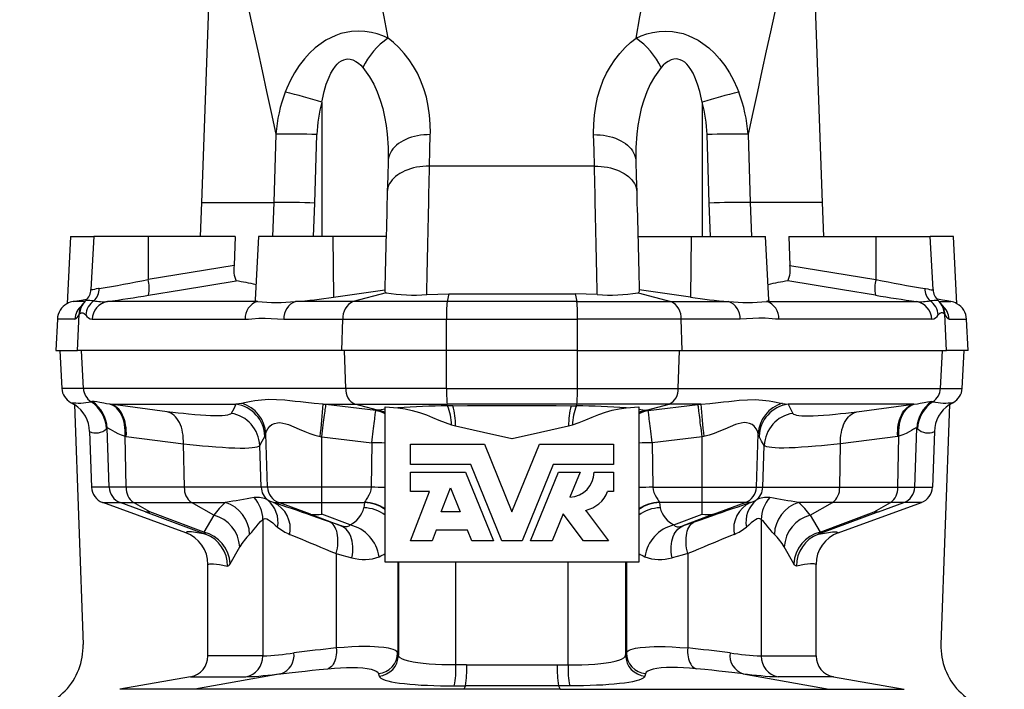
# Model space of a CAD drawing. Extents: x 3 to 1249, y -95 to 1639.
# Tile 3 of 7: x 92 to 325, y 979 to 1138. Entities that reach past the tile are written whole.
import ezdxf

# ---------------------------------------------------------------- set-up
doc = ezdxf.new("R2010")
doc.units = 0
doc.layers.get('0').update_dxf_attribs({"linetype": 'CONTINUOUS'})

msp = doc.modelspace()

# ---------------------------------------------------------------- linework, layer by layer
at = {"color": 7, "linetype": 'CONTINUOUS'}
for p, q in [((138.21, 1187.54), (134.95, 1094.26)), ((281.89, 1094.26), (278.64, 1187.54)), ((163.42, 1118.02), (163.42, 1086.26)), ((253.42, 1118.02), (253.42, 1086.26)), ((152.53, 1110.46), (152.05, 1094.26)), ((161.77, 1094.13), (162.26, 1110.37)), ((255.07, 1094.13), (254.59, 1110.37)), ((264.32, 1110.46), (264.8, 1094.26)), ((227.94, 1102.88), (188.9, 1102.88)), ((134.95, 1094.26), (134.6, 1086.26)), ((134.95, 1094.26), (152.05, 1094.26)), ((152.05, 1094.26), (152.05, 1094.26)), ((161.47, 1086.26), (161.77, 1094.13)), ((255.37, 1086.26), (255.07, 1094.13)), ((264.8, 1094.26), (264.8, 1094.26)), ((281.89, 1094.26), (264.8, 1094.26)), ((282.24, 1086.26), (281.89, 1094.26)), ((103.92, 1086.26), (103.09, 1070.36)), ((103.92, 1086.26), (109.42, 1086.26)), ((109.42, 1086.26), (108.76, 1073.72)), ((122.33, 1086.26), (109.42, 1086.26)), ((122.33, 1086.26), (122.26, 1076.1)), ((142.9, 1086.26), (122.33, 1086.26)), ((142.9, 1086.26), (142.66, 1079.43)), ((148.42, 1086.26), (147.64, 1071.25)), ((166.03, 1086.26), (148.42, 1086.26)), ((178.63, 1086.26), (166.03, 1086.26)), ((166.03, 1086.26), (166.16, 1071.9)), ((238.21, 1086.26), (250.82, 1086.26)), ((250.82, 1086.26), (250.69, 1071.9)), ((250.82, 1086.26), (268.42, 1086.26)), ((269.21, 1071.25), (268.42, 1086.26)), ((273.94, 1086.26), (274.19, 1079.43)), ((273.94, 1086.26), (294.51, 1086.26)), ((294.51, 1086.26), (307.42, 1086.26)), ((294.51, 1086.26), (294.58, 1076.1)), ((308.08, 1073.72), (307.42, 1086.26)), ((312.92, 1086.26), (307.42, 1086.26)), ((313.75, 1070.36), (312.92, 1086.26)), ((142.66, 1079.43), (122.26, 1076.1)), ((274.19, 1079.43), (294.58, 1076.1)), ((166.16, 1071.9), (178.3, 1073.66)), ((178.6, 1072.96), (170.83, 1070.88)), ((188.25, 1072.54), (193.45, 1072.67)), ((193.45, 1072.67), (193.05, 1070.88)), ((228.6, 1072.54), (223.4, 1072.67)), ((223.4, 1072.67), (223.79, 1070.88)), ((238.25, 1072.96), (246.01, 1070.88)), ((250.69, 1071.9), (238.54, 1073.66)), ((107.31, 1070.88), (104.56, 1070.88)), ((107.56, 1071.09), (107.31, 1070.85)), ((107.31, 1070.85), (107.34, 1070.89)), ((148.15, 1070.88), (112.65, 1070.88)), ((170.83, 1070.88), (157.15, 1070.88)), ((193.05, 1070.88), (170.83, 1070.88)), ((223.79, 1070.88), (193.05, 1070.88)), ((223.79, 1070.88), (246.01, 1070.88)), ((246.01, 1070.88), (259.7, 1070.88)), ((268.7, 1070.88), (304.19, 1070.88)), ((309.53, 1070.85), (309.5, 1070.89)), ((309.53, 1070.88), (312.29, 1070.88)), ((105.54, 1059.26), (105.99, 1067.85)), ((105.9, 1067.73), (105.99, 1067.85)), ((105.99, 1067.85), (106.1, 1067.97)), ((310.85, 1067.85), (310.74, 1067.97)), ((311.3, 1059.26), (310.85, 1067.85)), ((310.94, 1067.73), (310.85, 1067.85)), ((100.81, 1066.68), (100.42, 1059.26)), ((104.96, 1066.68), (100.81, 1066.68)), ((109.03, 1066.68), (145.24, 1066.68)), ((154.43, 1066.68), (168.39, 1066.68)), ((168.13, 1059.26), (168.39, 1066.68)), ((168.39, 1066.68), (192.91, 1066.68)), ((192.89, 1059.26), (192.91, 1066.68)), ((192.91, 1066.68), (223.93, 1066.68)), ((223.95, 1059.26), (223.93, 1066.68)), ((248.46, 1066.68), (223.93, 1066.68)), ((248.71, 1059.26), (248.46, 1066.68)), ((262.42, 1066.68), (248.46, 1066.68)), ((307.81, 1066.68), (271.6, 1066.68)), ((311.89, 1066.68), (316.03, 1066.68)), ((316.42, 1059.26), (316.03, 1066.68)), ((100.42, 1059.26), (105.54, 1059.26)), ((101.4, 1059.26), (101.87, 1050.32)), ((168.13, 1059.26), (105.54, 1059.26)), ((106.98, 1050.32), (106.52, 1059.26)), ((192.89, 1059.26), (168.13, 1059.26)), ((169.08, 1050.32), (168.77, 1059.26)), ((223.95, 1059.26), (192.89, 1059.26)), ((192.93, 1050.32), (192.91, 1059.26)), ((223.91, 1050.32), (223.93, 1059.26)), ((223.95, 1059.26), (248.71, 1059.26)), ((247.77, 1050.32), (248.07, 1059.26)), ((248.71, 1059.26), (311.3, 1059.26)), ((309.86, 1050.32), (310.33, 1059.26)), ((316.42, 1059.26), (311.3, 1059.26)), ((314.97, 1050.32), (315.44, 1059.26)), ((106.98, 1050.32), (101.87, 1050.32)), ((169.08, 1050.32), (106.98, 1050.32)), ((192.93, 1050.32), (169.08, 1050.32)), ((192.93, 1050.32), (223.91, 1050.32)), ((223.91, 1050.32), (247.77, 1050.32)), ((247.77, 1050.32), (309.86, 1050.32)), ((309.86, 1050.32), (314.97, 1050.32)), ((103.95, 1047.02), (104.9, 1046.41)), ((104.89, 1046.49), (106.88, 989.78)), ((113.34, 1046.59), (113.2, 1046.61)), ((113.34, 1046.59), (143.08, 1046.59)), ((144.44, 1046.8), (143.08, 1046.59)), ((163.69, 1046.59), (171.25, 1046.59)), ((164.39, 1046.51), (163.69, 1046.59)), ((176.18, 1045.08), (164.39, 1046.51)), ((171.25, 1046.59), (193.06, 1046.59)), ((176.59, 1045.16), (171.25, 1046.59)), ((223.79, 1046.59), (193.06, 1046.59)), ((193.14, 1046.22), (193.06, 1046.59)), ((223.7, 1046.22), (223.79, 1046.59)), ((245.6, 1046.59), (223.79, 1046.59)), ((240.25, 1045.16), (245.6, 1046.59)), ((240.67, 1045.08), (252.45, 1046.51)), ((253.15, 1046.59), (245.6, 1046.59)), ((252.45, 1046.51), (253.15, 1046.59)), ((272.4, 1046.8), (273.76, 1046.59)), ((303.51, 1046.59), (273.76, 1046.59)), ((303.51, 1046.59), (303.64, 1046.61)), ((311.95, 1046.49), (309.97, 989.78)), ((312.9, 1047.02), (311.95, 1046.41)), ((176.59, 1045.16), (176.18, 1045.08)), ((178.42, 1045.95), (181.41, 1045.71)), ((178.42, 1009.26), (178.42, 1045.95)), ((194.44, 1046.24), (193.14, 1046.22)), ((222.4, 1046.24), (223.7, 1046.22)), ((235.44, 1045.71), (238.42, 1045.95)), ((238.42, 1045.95), (238.42, 1009.26)), ((240.25, 1045.16), (240.67, 1045.08)), ((108.43, 1040.12), (108.89, 1026.95)), ((113.07, 1026.95), (112.58, 1040.91)), ((150.57, 1026.95), (150.13, 1039.61)), ((194.1, 1041.69), (195.04, 1041.45)), ((221.8, 1041.45), (222.74, 1041.69)), ((266.28, 1026.95), (266.72, 1039.61)), ((303.78, 1026.95), (304.27, 1040.91)), ((308.41, 1040.12), (307.95, 1026.95)), ((116.84, 1039.03), (117.12, 1038.99)), ((117.11, 1026.95), (116.84, 1039.03)), ((117.12, 1038.99), (130.63, 1037.21)), ((130.86, 1026.95), (130.63, 1037.21)), ((162.98, 1038.99), (163.42, 1038.91)), ((163.42, 1038.91), (175.26, 1037.48)), ((163.42, 1026.95), (163.42, 1038.91)), ((175.26, 1037.48), (175.11, 1026.95)), ((253.42, 1038.91), (241.59, 1037.48)), ((241.59, 1037.48), (241.73, 1026.95)), ((253.86, 1038.99), (253.42, 1038.91)), ((253.42, 1026.95), (253.42, 1038.91)), ((285.99, 1026.95), (286.22, 1037.21)), ((299.72, 1038.99), (286.22, 1037.21)), ((300, 1039.03), (299.72, 1038.99)), ((299.73, 1026.95), (300, 1039.03)), ((149.05, 1026.95), (148.71, 1036.83)), ((184.42, 1037.11), (201.91, 1037.11)), ((184.42, 1032.37), (184.42, 1037.11)), ((201.91, 1037.11), (208.42, 1021.11)), ((208.42, 1021.11), (214.94, 1037.11)), ((214.94, 1037.11), (232.42, 1037.11)), ((232.42, 1037.11), (232.42, 1032.37)), ((267.79, 1026.95), (268.14, 1036.83)), ((198.66, 1032.37), (184.42, 1032.37)), ((184.42, 1025.97), (184.42, 1030.54)), ((184.42, 1030.54), (197.43, 1030.54)), ((197.43, 1030.54), (204.06, 1014.26)), ((206.03, 1014.26), (198.66, 1032.37)), ((218.19, 1032.37), (210.81, 1014.26)), ((212.79, 1014.26), (219.42, 1030.54)), ((232.42, 1032.37), (218.19, 1032.37)), ((219.42, 1030.54), (224.54, 1030.54)), ((224.54, 1030.54), (222.12, 1024.6)), ((227.85, 1030.54), (232.42, 1030.54)), ((232.42, 1030.54), (232.42, 1025.97)), ((113.07, 1026.95), (108.89, 1026.95)), ((117.11, 1026.95), (113.07, 1026.95)), ((130.86, 1026.95), (117.11, 1026.95)), ((149.05, 1026.95), (130.86, 1026.95)), ((150.57, 1026.95), (149.05, 1026.95)), ((163.42, 1026.95), (150.57, 1026.95)), ((175.11, 1026.95), (163.42, 1026.95)), ((163.42, 1023.33), (163.42, 1026.95)), ((184.42, 1014.26), (188.92, 1025.97)), ((188.92, 1025.97), (184.42, 1025.97)), ((191.64, 1021.11), (193.83, 1026.8)), ((193.83, 1026.8), (196.14, 1021.11)), ((232.42, 1025.97), (231.05, 1025.97)), ((241.73, 1026.95), (253.42, 1026.95)), ((253.42, 1026.95), (266.28, 1026.95)), ((253.42, 1023.33), (253.42, 1026.95)), ((266.28, 1026.95), (267.79, 1026.95)), ((267.79, 1026.95), (285.99, 1026.95)), ((285.99, 1026.95), (299.73, 1026.95)), ((299.73, 1026.95), (303.78, 1026.95)), ((303.78, 1026.95), (307.95, 1026.95)), ((131.18, 1016.19), (111.53, 1023.33)), ((111.53, 1023.33), (115.69, 1023.33)), ((115.69, 1023.33), (118.8, 1023.33)), ((121.69, 1021.15), (115.69, 1023.33)), ((118.8, 1023.33), (132.55, 1023.33)), ((122.66, 1021.15), (118.8, 1023.33)), ((132.55, 1023.33), (140.61, 1023.33)), ((137.82, 1020.35), (132.55, 1023.33)), ((151.99, 1023.33), (153.19, 1023.33)), ((153.19, 1023.33), (163.42, 1023.33)), ((160.69, 1020.6), (153.19, 1023.33)), ((163.42, 1023.33), (173.51, 1023.33)), ((163.42, 1020.6), (163.42, 1023.33)), ((173.51, 1023.33), (173.37, 1022.09)), ((253.42, 1023.33), (243.33, 1023.33)), ((243.33, 1023.33), (243.48, 1022.09)), ((263.65, 1023.33), (253.42, 1023.33)), ((253.42, 1020.6), (253.42, 1023.33)), ((256.15, 1020.6), (263.65, 1023.33)), ((264.85, 1023.33), (263.65, 1023.33)), ((284.3, 1023.33), (276.24, 1023.33)), ((279.03, 1020.35), (284.3, 1023.33)), ((298.04, 1023.33), (284.3, 1023.33)), ((285.66, 1016.19), (305.32, 1023.33)), ((294.18, 1021.15), (298.04, 1023.33)), ((295.15, 1021.15), (301.15, 1023.33)), ((301.15, 1023.33), (298.04, 1023.33)), ((305.32, 1023.33), (301.15, 1023.33)), ((121.69, 1021.15), (135.9, 1015.85)), ((135.51, 1016.36), (122.66, 1021.15)), ((196.14, 1021.11), (191.64, 1021.11)), ((225.82, 1021.5), (231.28, 1014.26)), ((295.15, 1021.15), (280.94, 1015.85)), ((281.34, 1016.36), (294.18, 1021.15)), ((137.82, 1020.35), (135.51, 1016.36)), ((149.45, 1019.33), (149.45, 987.06)), ((160.69, 1020.6), (167.98, 1017.8)), ((170.08, 1018.05), (163.42, 1020.6)), ((220.51, 1020.66), (217.91, 1014.26)), ((225.34, 1014.26), (220.51, 1020.66)), ((246.76, 1018.05), (253.42, 1020.6)), ((256.15, 1020.6), (248.86, 1017.8)), ((267.39, 1019.33), (267.39, 987.06)), ((279.03, 1020.35), (281.34, 1016.36)), ((190.47, 1016.77), (189.5, 1014.26)), ((197.91, 1016.77), (190.47, 1016.77)), ((198.94, 1014.26), (197.91, 1016.77)), ((189.5, 1014.26), (184.42, 1014.26)), ((204.06, 1014.26), (198.94, 1014.26)), ((210.81, 1014.26), (206.03, 1014.26)), ((217.91, 1014.26), (212.79, 1014.26)), ((231.28, 1014.26), (225.34, 1014.26)), ((141.68, 1008.84), (143.97, 1012.83)), ((275.16, 1008.84), (272.88, 1012.83)), ((166.83, 1011.26), (166.83, 988.96)), ((208.42, 1009.26), (178.42, 1009.26)), ((181.36, 1009.26), (181.36, 987.8)), ((181.53, 1009.26), (181.53, 987.22)), ((195.13, 984.93), (195.13, 1009.26)), ((238.42, 1009.26), (208.42, 1009.26)), ((221.72, 984.93), (221.72, 1009.26)), ((235.32, 1009.26), (235.32, 987.22)), ((235.49, 1009.26), (235.49, 987.8)), ((250.01, 1011.26), (250.01, 988.96)), ((136.45, 987.06), (136.45, 1008.67)), ((280.39, 987.06), (280.39, 1008.67)), ((149.45, 987.06), (136.45, 987.06)), ((181.53, 987.22), (181.36, 987.8)), ((235.32, 987.22), (235.49, 987.8)), ((267.39, 987.06), (280.39, 987.06)), ((197.69, 984.94), (195.13, 984.93)), ((197.69, 984.94), (219.15, 984.94)), ((219.15, 984.94), (221.72, 984.93)), ((132.32, 982.13), (115.58, 979.18)), ((132.32, 982.13), (145.41, 982.13)), ((153.68, 982.86), (133.36, 979.18)), ((176.81, 982.87), (176.95, 982.29)), ((240.04, 982.87), (239.9, 982.29)), ((263.16, 982.86), (283.49, 979.18)), ((284.53, 982.13), (271.44, 982.13)), ((284.53, 982.13), (301.26, 979.18)), ((133.36, 979.18), (115.58, 979.18)), ((197.03, 979.18), (133.36, 979.18)), ((194.77, 980.01), (197.38, 980.02)), ((197.38, 980.02), (197.03, 979.18)), ((219.81, 979.18), (197.03, 979.18)), ((219.46, 980.02), (197.38, 980.02)), ((219.46, 980.02), (219.81, 979.18)), ((222.08, 980.01), (219.46, 980.02)), ((219.81, 979.18), (283.49, 979.18)), ((283.49, 979.18), (301.26, 979.18))]:
    msp.add_line(p, q, dxfattribs=at)
for points in [[(179.07, 1133.18), (178.13, 1138.18), (177.2, 1143.06), (176.3, 1147.82), (175.41, 1152.45), (174.54, 1156.98), (173.7, 1161.39), (172.89, 1165.65), (172.12, 1169.78), (171.3, 1174.2), (170.53, 1178.44), (169.81, 1182.5), (169.15, 1186.38), (168.54, 1190.11), (167.99, 1193.65), (167.51, 1197), (167.09, 1200.14)], [(237.78, 1133.18), (238.72, 1138.18), (239.64, 1143.06), (240.55, 1147.82), (241.43, 1152.45), (242.3, 1156.98), (243.14, 1161.39), (243.95, 1165.65), (244.73, 1169.78), (245.54, 1174.2), (246.32, 1178.44), (247.03, 1182.5), (247.7, 1186.38), (248.31, 1190.11), (248.86, 1193.65), (249.34, 1197), (249.75, 1200.14)], [(138.21, 1187.54), (138.19, 1186.55), (138.19, 1185.49), (138.28, 1183.42), (138.44, 1181.16), (138.7, 1178.7), (139.03, 1176.05), (139.44, 1173.21), (139.93, 1170.18), (140.5, 1166.96), (141.13, 1163.55), (141.71, 1160.56), (142.34, 1157.43), (143.01, 1154.18), (143.72, 1150.81), (144.47, 1147.31), (145.35, 1143.24), (146.28, 1139.02), (147.24, 1134.65), (148.24, 1130.14), (149.27, 1125.43), (150.34, 1120.58), (151.42, 1115.59), (152.53, 1110.46)], [(278.64, 1187.54), (278.66, 1186.55), (278.65, 1185.49), (278.57, 1183.42), (278.4, 1181.16), (278.15, 1178.7), (277.81, 1176.05), (277.4, 1173.21), (276.91, 1170.18), (276.35, 1166.96), (275.71, 1163.55), (275.13, 1160.56), (274.5, 1157.43), (273.83, 1154.18), (273.12, 1150.81), (272.37, 1147.31), (271.49, 1143.24), (270.57, 1139.02), (269.6, 1134.65), (268.61, 1130.14), (267.57, 1125.43), (266.51, 1120.58), (265.42, 1115.59), (264.32, 1110.46)], [(179.07, 1133.18), (177.81, 1133.72), (176.5, 1134.18), (175.15, 1134.52), (173.6, 1134.75), (172.02, 1134.83), (170.43, 1134.73), (169.17, 1134.53), (167.92, 1134.22), (166.7, 1133.8), (165.5, 1133.27), (164.34, 1132.65), (163.22, 1131.93), (161.81, 1130.84), (160.49, 1129.61), (159.28, 1128.28), (158.05, 1126.68), (156.94, 1124.97), (155.97, 1123.19), (155.12, 1121.35), (154.74, 1120.4)], [(189.09, 1110.34), (189.1, 1110.67), (189.07, 1112.82), (188.91, 1114.96), (188.6, 1117.08), (188.16, 1119.17), (187.56, 1121.21), (186.8, 1123.21), (186.03, 1124.86), (185.13, 1126.47), (184.1, 1128.03), (182.93, 1129.52), (181.63, 1130.95), (180.4, 1132.09), (179.07, 1133.18)], [(227.75, 1110.34), (227.75, 1110.67), (227.77, 1112.82), (227.94, 1114.96), (228.24, 1117.08), (228.69, 1119.17), (229.29, 1121.21), (230.04, 1123.21), (230.81, 1124.86), (231.71, 1126.47), (232.74, 1128.03), (233.91, 1129.52), (235.22, 1130.95), (236.44, 1132.09), (237.78, 1133.18)], [(237.78, 1133.18), (239.03, 1133.72), (240.34, 1134.18), (241.69, 1134.52), (243.24, 1134.75), (244.82, 1134.83), (246.41, 1134.73), (247.67, 1134.53), (248.92, 1134.22), (250.14, 1133.8), (251.34, 1133.27), (252.51, 1132.65), (253.62, 1131.93), (255.04, 1130.84), (256.35, 1129.61), (257.57, 1128.28), (258.8, 1126.68), (259.9, 1124.97), (260.87, 1123.19), (261.72, 1121.35), (262.1, 1120.4)], [(163.42, 1118.02), (163.56, 1118.74), (163.96, 1120.51), (164.47, 1122.25), (165.12, 1123.93), (165.56, 1124.85), (166.06, 1125.73), (166.66, 1126.55), (167.07, 1127.02), (167.54, 1127.44), (168.04, 1127.79), (168.59, 1128.05), (169.16, 1128.2), (169.55, 1128.24), (170.14, 1128.2), (170.71, 1128.04), (171.48, 1127.66), (172.08, 1127.23), (172.62, 1126.74), (173.11, 1126.2)], [(253.42, 1118.02), (253.29, 1118.74), (252.89, 1120.51), (252.37, 1122.25), (251.73, 1123.93), (251.29, 1124.85), (250.78, 1125.73), (250.19, 1126.55), (249.77, 1127.02), (249.31, 1127.44), (248.8, 1127.79), (248.25, 1128.05), (247.68, 1128.2), (247.3, 1128.24), (246.7, 1128.2), (246.13, 1128.04), (245.36, 1127.66), (244.77, 1127.23), (244.23, 1126.74), (243.73, 1126.2)], [(173.11, 1126.2), (173.93, 1125.14), (174.68, 1124.04), (175.68, 1122.27), (176.52, 1120.43), (177.23, 1118.5), (177.81, 1116.54), (178.27, 1114.53), (178.63, 1112.49), (178.88, 1110.43), (179.09, 1107.26), (179.1, 1104.07)], [(243.73, 1126.2), (242.91, 1125.14), (242.16, 1124.04), (241.16, 1122.27), (240.32, 1120.43), (239.61, 1118.5), (239.03, 1116.54), (238.57, 1114.53), (238.22, 1112.49), (237.97, 1110.43), (237.76, 1107.26), (237.75, 1104.07)], [(189.09, 1110.34), (188.32, 1110.33), (187.54, 1110.28), (186.78, 1110.2), (186.03, 1110.07), (185.31, 1109.91), (184.6, 1109.71), (183.92, 1109.47), (183.27, 1109.2), (182.66, 1108.9), (182.08, 1108.57), (181.55, 1108.21), (181.06, 1107.82), (180.63, 1107.41), (180.24, 1106.97), (179.9, 1106.52), (179.63, 1106.05), (179.41, 1105.57), (179.24, 1105.07), (179.14, 1104.57), (179.1, 1104.07)], [(188.9, 1102.88), (189, 1106.63), (189.09, 1110.34)], [(227.94, 1102.88), (227.85, 1106.63), (227.75, 1110.34)], [(227.75, 1110.34), (228.53, 1110.33), (229.3, 1110.28), (230.06, 1110.2), (230.81, 1110.07), (231.54, 1109.91), (232.25, 1109.71), (232.92, 1109.47), (233.57, 1109.2), (234.19, 1108.9), (234.76, 1108.57), (235.29, 1108.21), (235.78, 1107.82), (236.22, 1107.41), (236.61, 1106.97), (236.94, 1106.52), (237.22, 1106.05), (237.44, 1105.57), (237.6, 1105.07), (237.71, 1104.57), (237.75, 1104.07)], [(179.1, 1104.07), (179, 1100.47), (178.91, 1096.83)], [(188.9, 1102.88), (188.13, 1102.87), (187.35, 1102.82), (186.59, 1102.74), (185.84, 1102.62), (185.11, 1102.47), (184.41, 1102.27), (183.73, 1102.05), (183.08, 1101.79), (182.47, 1101.5), (181.89, 1101.18), (181.36, 1100.83), (180.87, 1100.45), (180.43, 1100.06), (180.05, 1099.64), (179.71, 1099.2), (179.44, 1098.75), (179.21, 1098.28), (179.05, 1097.81), (178.95, 1097.32), (178.91, 1096.83)], [(188.25, 1072.54), (188.28, 1074.38), (188.32, 1076.21), (188.36, 1078.03), (188.4, 1079.83), (188.44, 1081.63), (188.48, 1083.4), (188.52, 1085.16), (188.56, 1086.9), (188.59, 1088.62), (188.63, 1090.32), (188.67, 1091.99), (188.7, 1093.64), (188.74, 1095.26), (188.77, 1096.85), (188.81, 1098.4), (188.84, 1099.93), (188.87, 1101.42), (188.9, 1102.88)], [(228.6, 1072.54), (228.56, 1074.38), (228.52, 1076.21), (228.48, 1078.03), (228.44, 1079.83), (228.4, 1081.63), (228.36, 1083.4), (228.33, 1085.16), (228.29, 1086.9), (228.25, 1088.62), (228.21, 1090.32), (228.18, 1091.99), (228.14, 1093.64), (228.11, 1095.26), (228.07, 1096.85), (228.04, 1098.4), (228.01, 1099.93), (227.97, 1101.42), (227.94, 1102.88)], [(227.94, 1102.88), (228.72, 1102.87), (229.49, 1102.82), (230.25, 1102.74), (231, 1102.62), (231.73, 1102.47), (232.44, 1102.27), (233.12, 1102.05), (233.76, 1101.79), (234.38, 1101.5), (234.95, 1101.18), (235.48, 1100.83), (235.97, 1100.45), (236.41, 1100.06), (236.8, 1099.64), (237.13, 1099.2), (237.41, 1098.75), (237.63, 1098.28), (237.79, 1097.81), (237.89, 1097.32), (237.94, 1096.83)], [(237.75, 1104.07), (237.84, 1100.47), (237.94, 1096.83)], [(178.91, 1096.83), (178.87, 1095.47), (178.83, 1094.06), (178.8, 1092.62), (178.76, 1091.15), (178.72, 1089.64), (178.68, 1088.11), (178.64, 1086.54), (178.59, 1084.95), (178.55, 1083.33), (178.51, 1081.7), (178.47, 1080.04), (178.42, 1078.37), (178.38, 1076.68), (178.33, 1074.98), (178.29, 1073.26)], [(237.94, 1096.83), (237.97, 1095.47), (238.01, 1094.06), (238.05, 1092.62), (238.09, 1091.15), (238.13, 1089.64), (238.17, 1088.11), (238.21, 1086.54), (238.25, 1084.95), (238.29, 1083.33), (238.33, 1081.7), (238.38, 1080.04), (238.42, 1078.37), (238.47, 1076.68), (238.51, 1074.98), (238.56, 1073.26)], [(152.05, 1094.26), (152.05, 1094.26), (151.74, 1086.26)], [(264.8, 1094.26), (264.8, 1094.26), (265.1, 1086.26)], [(122.38, 1072.37), (130.21, 1073.66), (143.12, 1075.75)], [(294.47, 1072.37), (286.64, 1073.66), (273.72, 1075.75)], [(110.71, 1073.99), (110.55, 1073.96), (110.01, 1073.85), (109.56, 1073.74), (109.2, 1073.65), (108.95, 1073.62), (108.83, 1073.63), (108.77, 1073.68), (108.77, 1073.72)], [(178.29, 1073.26), (178.36, 1073.1), (178.6, 1072.96)], [(193.45, 1072.67), (209.97, 1072.72), (223.4, 1072.67)], [(238.56, 1073.26), (238.48, 1073.1), (238.25, 1072.96)], [(306.14, 1073.99), (306.29, 1073.96), (306.83, 1073.85), (307.28, 1073.74), (307.64, 1073.65), (307.9, 1073.62), (308.02, 1073.63), (308.07, 1073.68), (308.07, 1073.72)], [(104.56, 1070.88), (105.44, 1071.03), (106.52, 1071.22), (107.67, 1071.42), (107.89, 1071.45)], [(106.6, 1069.97), (106.5, 1069.81), (106.4, 1069.65), (106.33, 1069.55), (106.29, 1069.49), (106.28, 1069.48)], [(106.6, 1069.96), (106.63, 1070), (106.64, 1070.01)], [(106.95, 1070.44), (106.79, 1070.24), (106.63, 1070.01)], [(107.33, 1070.89), (107.12, 1070.67), (106.84, 1070.32)], [(147.65, 1071.25), (147.66, 1071.14), (147.8, 1071.01), (148.15, 1070.88)], [(269.2, 1071.25), (269.18, 1071.14), (269.04, 1071.01), (268.7, 1070.88)], [(312.29, 1070.88), (311.4, 1071.03), (310.33, 1071.22), (309.17, 1071.42), (308.95, 1071.45)], [(309.53, 1070.85), (309.44, 1070.95), (309.29, 1071.09)], [(310.24, 1069.96), (310.22, 1070), (310.21, 1070.01)], [(106.1, 1067.97), (106.18, 1068.05), (106.48, 1068.21), (106.81, 1068.22), (107.16, 1068.06), (107.52, 1067.72)], [(310.74, 1067.97), (310.67, 1068.05), (310.36, 1068.21), (310.04, 1068.22), (309.69, 1068.06), (309.33, 1067.72)], [(145.24, 1066.68), (146.05, 1066.71), (146.86, 1066.77), (148.51, 1066.92), (149.96, 1066.96), (151.43, 1066.89), (152.92, 1066.75), (154.43, 1066.68)], [(271.6, 1066.68), (270.8, 1066.71), (269.98, 1066.77), (268.33, 1066.92), (266.88, 1066.96), (265.41, 1066.89), (263.93, 1066.75), (262.42, 1066.68)], [(109.07, 1047.23), (108.94, 1047.21), (108.78, 1047.18)], [(113.2, 1046.61), (112.45, 1046.71), (111.78, 1046.82), (110.86, 1047.01), (110.11, 1047.16), (109.5, 1047.24), (109.07, 1047.23)], [(116.84, 1039.03), (116.87, 1039.72), (116.86, 1040.4), (116.81, 1041.06), (116.72, 1041.71), (116.6, 1042.33), (116.44, 1042.93), (116.24, 1043.5), (116.01, 1044.03), (115.75, 1044.52), (115.46, 1044.97), (115.14, 1045.38), (114.79, 1045.73), (114.42, 1046.03), (114.03, 1046.28), (113.62, 1046.47), (113.2, 1046.61)], [(126.81, 1044.8), (114.55, 1046.42), (113.34, 1046.59)], [(117.12, 1038.99), (117.14, 1039.69), (117.13, 1040.37), (117.07, 1041.04), (116.97, 1041.7), (116.84, 1042.33), (116.67, 1042.93), (116.46, 1043.51), (116.22, 1044.04), (115.95, 1044.54), (115.65, 1044.99), (115.32, 1045.39), (114.96, 1045.74), (114.58, 1046.04), (114.18, 1046.28), (113.77, 1046.47), (113.34, 1046.59)], [(143.08, 1046.59), (142.54, 1045.49), (141.94, 1044.43)], [(163.69, 1046.59), (161.62, 1046.76), (159.63, 1046.97), (158.34, 1047.12), (157.09, 1047.27), (155.87, 1047.4), (154.68, 1047.52), (152.71, 1047.65), (150.84, 1047.67), (149.15, 1047.58), (147.58, 1047.39), (146.71, 1047.25), (145.9, 1047.1), (145.14, 1046.95), (144.44, 1046.8)], [(163.42, 1038.91), (163.51, 1039.61), (163.59, 1040.3), (163.68, 1040.97), (163.76, 1041.63), (163.84, 1042.27), (163.92, 1042.88), (163.99, 1043.45), (164.06, 1043.99), (164.12, 1044.48), (164.18, 1044.93), (164.23, 1045.33), (164.28, 1045.68), (164.32, 1045.98), (164.35, 1046.21), (164.37, 1046.39), (164.39, 1046.51)], [(253.42, 1038.91), (253.34, 1039.61), (253.25, 1040.3), (253.17, 1040.97), (253.08, 1041.63), (253, 1042.27), (252.93, 1042.88), (252.85, 1043.45), (252.79, 1043.99), (252.72, 1044.48), (252.66, 1044.93), (252.61, 1045.33), (252.57, 1045.68), (252.53, 1045.98), (252.5, 1046.21), (252.47, 1046.39), (252.45, 1046.51)], [(253.15, 1046.59), (255.22, 1046.76), (257.21, 1046.97), (258.5, 1047.12), (259.76, 1047.27), (260.98, 1047.4), (262.16, 1047.52), (264.14, 1047.65), (266, 1047.67), (267.7, 1047.58), (269.27, 1047.39), (270.13, 1047.25), (270.94, 1047.1), (271.7, 1046.95), (272.4, 1046.8)], [(273.76, 1046.59), (274.31, 1045.49), (274.9, 1044.43)], [(290.03, 1044.8), (302.3, 1046.42), (303.51, 1046.59)], [(299.72, 1038.99), (299.7, 1039.69), (299.72, 1040.37), (299.77, 1041.04), (299.87, 1041.7), (300, 1042.33), (300.17, 1042.93), (300.38, 1043.51), (300.62, 1044.04), (300.89, 1044.54), (301.2, 1044.99), (301.53, 1045.39), (301.88, 1045.74), (302.26, 1046.04), (302.66, 1046.28), (303.08, 1046.47), (303.51, 1046.59)], [(300, 1039.03), (299.97, 1039.72), (299.98, 1040.4), (300.03, 1041.06), (300.12, 1041.71), (300.24, 1042.33), (300.41, 1042.93), (300.6, 1043.5), (300.83, 1044.03), (301.09, 1044.52), (301.39, 1044.97), (301.71, 1045.38), (302.05, 1045.73), (302.42, 1046.03), (302.81, 1046.28), (303.22, 1046.47), (303.64, 1046.61)], [(303.64, 1046.61), (304.39, 1046.71), (305.07, 1046.82), (305.99, 1047.01), (306.74, 1047.16), (307.35, 1047.24), (307.77, 1047.23)], [(307.77, 1047.23), (307.9, 1047.21), (308.06, 1047.18)], [(141.94, 1044.43), (141.77, 1044.27), (141.48, 1044.13), (141.07, 1044.01), (140.51, 1043.93), (139.83, 1043.86), (139.02, 1043.83), (138.11, 1043.83), (137.09, 1043.86), (135.96, 1043.91), (134.69, 1043.99), (133.31, 1044.1), (131.82, 1044.24), (130.65, 1044.36), (129.43, 1044.49), (128.14, 1044.64), (126.81, 1044.8)], [(130.63, 1037.21), (130.64, 1037.89), (130.62, 1038.58), (130.56, 1039.25), (130.46, 1039.9), (130.32, 1040.53), (130.15, 1041.13), (129.94, 1041.7), (129.7, 1042.24), (129.42, 1042.73), (129.12, 1043.18), (128.79, 1043.59), (128.43, 1043.94), (128.05, 1044.24), (127.66, 1044.49), (127.24, 1044.67), (126.81, 1044.8)], [(175.26, 1037.48), (175.34, 1038.18), (175.42, 1038.87), (175.5, 1039.54), (175.58, 1040.2), (175.65, 1040.83), (175.73, 1041.44), (175.8, 1042.01), (175.86, 1042.55), (175.92, 1043.04), (175.97, 1043.49), (176.02, 1043.9), (176.07, 1044.25), (176.11, 1044.54), (176.14, 1044.78), (176.16, 1044.96), (176.18, 1045.08)], [(178.42, 1045.42), (177.44, 1045.3), (176.59, 1045.16)], [(181.41, 1045.71), (183.11, 1045.5), (184.8, 1045.14), (186.49, 1044.65), (188.15, 1044.07), (189.63, 1043.47), (191.11, 1042.85), (192.59, 1042.23), (194.1, 1041.69)], [(194.44, 1046.24), (197.92, 1046.27), (201.42, 1046.29), (204.92, 1046.3), (208.42, 1046.31), (211.92, 1046.3), (215.41, 1046.29), (218.91, 1046.27), (222.4, 1046.24)], [(222.74, 1041.69), (224.32, 1042.24), (225.86, 1042.88), (227.4, 1043.54), (228.95, 1044.16), (230.53, 1044.71), (232.14, 1045.16), (233.78, 1045.5), (235.44, 1045.71)], [(238.42, 1045.42), (239.4, 1045.3), (240.25, 1045.16)], [(241.59, 1037.48), (241.5, 1038.18), (241.42, 1038.87), (241.34, 1039.54), (241.27, 1040.2), (241.19, 1040.83), (241.12, 1041.44), (241.05, 1042.01), (240.98, 1042.55), (240.92, 1043.04), (240.87, 1043.49), (240.82, 1043.9), (240.78, 1044.25), (240.74, 1044.54), (240.71, 1044.78), (240.68, 1044.96), (240.67, 1045.08)], [(274.9, 1044.43), (275.07, 1044.27), (275.36, 1044.13), (275.78, 1044.01), (276.33, 1043.93), (277.02, 1043.86), (277.83, 1043.83), (278.73, 1043.83), (279.75, 1043.86), (280.88, 1043.91), (282.15, 1043.99), (283.54, 1044.1), (285.02, 1044.24), (286.19, 1044.36), (287.42, 1044.49), (288.7, 1044.64), (290.03, 1044.8)], [(286.22, 1037.21), (286.2, 1037.89), (286.22, 1038.58), (286.29, 1039.25), (286.39, 1039.9), (286.52, 1040.53), (286.7, 1041.13), (286.91, 1041.7), (287.15, 1042.24), (287.42, 1042.73), (287.73, 1043.18), (288.06, 1043.59), (288.41, 1043.94), (288.79, 1044.24), (289.19, 1044.49), (289.6, 1044.67), (290.03, 1044.8)], [(150.13, 1039.61), (150.27, 1040.19), (150.59, 1040.8), (151.08, 1041.39), (151.58, 1041.77), (152.18, 1042.06), (152.88, 1042.22), (153.49, 1042.23), (154.15, 1042.15), (154.85, 1041.98), (155.51, 1041.77), (156.75, 1041.28), (158.06, 1040.71), (159.42, 1040.13), (160.57, 1039.68), (161.76, 1039.29), (162.98, 1038.99)], [(266.72, 1039.61), (266.57, 1040.19), (266.25, 1040.8), (265.76, 1041.39), (265.27, 1041.77), (264.67, 1042.06), (263.96, 1042.22), (263.35, 1042.23), (262.69, 1042.15), (261.99, 1041.98), (261.34, 1041.77), (260.09, 1041.28), (258.78, 1040.71), (257.42, 1040.13), (256.28, 1039.68), (255.09, 1039.29), (253.86, 1038.99)], [(112.43, 1040.75), (112.52, 1040.84), (112.58, 1040.91)], [(112.58, 1040.91), (112.6, 1040.94), (112.7, 1040.97), (112.89, 1040.92), (113.15, 1040.8), (113.34, 1040.69), (113.84, 1040.4), (114.44, 1040.05), (115.13, 1039.68), (115.94, 1039.33), (116.84, 1039.03)], [(149.94, 1038.99), (150.03, 1039.24), (150.13, 1039.61)], [(195.04, 1041.45), (201.7, 1039.99), (208.35, 1038.45), (208.42, 1038.43)], [(208.42, 1038.43), (208.5, 1038.45), (215.14, 1039.99), (221.8, 1041.45)], [(266.91, 1038.99), (266.81, 1039.24), (266.72, 1039.61)], [(304.27, 1040.91), (304.25, 1040.94), (304.14, 1040.97), (303.95, 1040.92), (303.7, 1040.8), (303.5, 1040.69), (303.01, 1040.4), (302.41, 1040.05), (301.71, 1039.68), (300.91, 1039.33), (300, 1039.03)], [(304.41, 1040.75), (304.33, 1040.84), (304.27, 1040.91)], [(130.63, 1037.21), (132.2, 1037.04), (133.72, 1036.9), (135.18, 1036.76), (136.58, 1036.64), (138.31, 1036.51), (139.92, 1036.4), (141.4, 1036.31), (142.8, 1036.26), (144.06, 1036.23), (145.17, 1036.23), (146.12, 1036.26), (146.92, 1036.32), (147.58, 1036.41), (148.11, 1036.52), (148.49, 1036.66), (148.71, 1036.83)], [(148.71, 1036.83), (149.32, 1037.85), (149.94, 1038.99)], [(268.14, 1036.83), (267.52, 1037.85), (266.91, 1038.99)], [(286.22, 1037.21), (284.64, 1037.04), (283.13, 1036.9), (281.66, 1036.76), (280.26, 1036.64), (278.54, 1036.51), (276.93, 1036.4), (275.44, 1036.31), (274.05, 1036.26), (272.79, 1036.23), (271.67, 1036.23), (270.73, 1036.26), (269.92, 1036.32), (269.26, 1036.41), (268.73, 1036.52), (268.36, 1036.66), (268.14, 1036.83)], [(175.11, 1026.95), (175.04, 1026.38), (174.84, 1025.71), (174.56, 1025.11), (174.55, 1025.1), (174.24, 1024.56), (173.93, 1024.09), (173.73, 1023.78), (173.58, 1023.52), (173.54, 1023.4)], [(241.73, 1026.95), (241.81, 1026.38), (242.01, 1025.71), (242.29, 1025.11), (242.29, 1025.1), (242.61, 1024.56), (242.91, 1024.09), (243.11, 1023.78), (243.26, 1023.52), (243.31, 1023.4)], [(151.99, 1023.33), (151.27, 1023.59), (150.63, 1023.91)], [(165.2, 1018.77), (163.81, 1019.26), (162.45, 1019.74), (161.12, 1020.2), (159.84, 1020.65), (158.59, 1021.08), (157.38, 1021.5), (156.21, 1021.9), (155.09, 1022.28), (154.01, 1022.65), (152.97, 1023), (151.99, 1023.33)], [(173.54, 1023.4), (173.52, 1023.36), (173.51, 1023.33)], [(243.31, 1023.4), (243.32, 1023.36), (243.33, 1023.33)], [(251.64, 1018.77), (253.03, 1019.26), (254.39, 1019.74), (255.72, 1020.2), (257.01, 1020.65), (258.26, 1021.08), (259.47, 1021.5), (260.63, 1021.9), (261.76, 1022.28), (262.84, 1022.65), (263.87, 1023), (264.85, 1023.33)], [(264.85, 1023.33), (265.58, 1023.59), (266.22, 1023.91)], [(146.31, 1015.82), (146.81, 1016.35), (147.31, 1016.96), (147.83, 1017.61), (148.36, 1018.26), (148.9, 1018.85), (149.45, 1019.33)], [(149.45, 1019.33), (149.72, 1019.49), (150.03, 1019.53), (150.39, 1019.45), (150.79, 1019.25), (151.26, 1018.92), (151.78, 1018.51), (152.34, 1018.03), (152.94, 1017.53)], [(167.98, 1017.8), (167.09, 1018.11), (166.16, 1018.44), (165.2, 1018.77)], [(166.83, 1011.26), (166.98, 1011.91), (167.09, 1012.56), (167.17, 1013.2), (167.21, 1013.83), (167.22, 1014.44), (167.2, 1015.02), (167.14, 1015.58), (167.05, 1016.11), (166.92, 1016.6), (166.76, 1017.05), (166.57, 1017.46), (166.35, 1017.82), (166.1, 1018.14), (165.83, 1018.4), (165.53, 1018.62), (165.2, 1018.77)], [(248.86, 1017.8), (249.75, 1018.11), (250.68, 1018.44), (251.64, 1018.77)], [(250.01, 1011.26), (249.87, 1011.91), (249.75, 1012.56), (249.67, 1013.2), (249.63, 1013.83), (249.62, 1014.44), (249.64, 1015.02), (249.7, 1015.58), (249.8, 1016.11), (249.92, 1016.6), (250.08, 1017.05), (250.27, 1017.46), (250.49, 1017.82), (250.74, 1018.14), (251.02, 1018.4), (251.32, 1018.62), (251.64, 1018.77)], [(267.39, 1019.33), (267.12, 1019.49), (266.81, 1019.53), (266.45, 1019.45), (266.06, 1019.25), (265.58, 1018.92), (265.06, 1018.51), (264.5, 1018.03), (263.9, 1017.53)], [(270.53, 1015.82), (270.04, 1016.35), (269.53, 1016.96), (269.02, 1017.61), (268.49, 1018.26), (267.95, 1018.85), (267.39, 1019.33)], [(135.9, 1015.85), (133.97, 1016.21), (132.54, 1016.39), (131.61, 1016.38), (131.18, 1016.19)], [(135.51, 1016.36), (135.72, 1016.02), (135.9, 1015.85)], [(170.08, 1018.05), (169.8, 1017.77), (169.59, 1017.67), (169.35, 1017.61), (168.98, 1017.59), (168.54, 1017.65), (167.98, 1017.8)], [(170.54, 1010.29), (170.65, 1010.97), (170.72, 1011.65), (170.75, 1012.32), (170.73, 1012.97), (170.68, 1013.61), (170.57, 1014.21), (170.43, 1014.79), (170.25, 1015.33), (170.03, 1015.83), (169.77, 1016.28), (169.47, 1016.69), (169.14, 1017.05), (168.78, 1017.36), (168.39, 1017.61), (167.98, 1017.8)], [(246.31, 1010.29), (246.19, 1010.97), (246.12, 1011.65), (246.09, 1012.32), (246.11, 1012.97), (246.17, 1013.61), (246.27, 1014.21), (246.41, 1014.79), (246.6, 1015.33), (246.82, 1015.83), (247.08, 1016.28), (247.37, 1016.69), (247.7, 1017.05), (248.06, 1017.36), (248.45, 1017.61), (248.86, 1017.8)], [(246.76, 1018.05), (247.05, 1017.77), (247.25, 1017.67), (247.49, 1017.61), (247.86, 1017.59), (248.3, 1017.65), (248.86, 1017.8)], [(280.94, 1015.85), (282.87, 1016.21), (284.31, 1016.39), (285.24, 1016.38), (285.66, 1016.19)], [(281.34, 1016.36), (281.13, 1016.02), (280.94, 1015.85)], [(155.82, 1015.82), (156.73, 1015.45), (157.68, 1015.06), (158.68, 1014.65), (159.72, 1014.22), (160.81, 1013.77), (161.94, 1013.31), (163.11, 1012.82), (164.31, 1012.31), (165.56, 1011.79), (166.83, 1011.26)], [(261.02, 1015.82), (260.12, 1015.45), (259.16, 1015.06), (258.16, 1014.65), (257.12, 1014.22), (256.03, 1013.77), (254.9, 1013.31), (253.74, 1012.82), (252.53, 1012.31), (251.29, 1011.79), (250.01, 1011.26)], [(166.83, 1011.26), (168.11, 1010.92), (169.35, 1010.6), (170.54, 1010.29)], [(250.01, 1011.26), (248.73, 1010.92), (247.5, 1010.6), (246.31, 1010.29)], [(136.45, 1008.67), (136.87, 1008.86), (137.78, 1008.87), (139.2, 1008.69), (141.11, 1008.33)], [(141.11, 1008.33), (141.25, 1008.34), (141.39, 1008.43), (141.54, 1008.6), (141.68, 1008.84)], [(275.73, 1008.33), (275.59, 1008.34), (275.45, 1008.43), (275.31, 1008.6), (275.16, 1008.84)], [(280.39, 1008.67), (279.98, 1008.86), (279.06, 1008.87), (277.64, 1008.69), (275.73, 1008.33)], [(166.83, 988.96), (166.85, 988.42), (166.84, 987.89), (166.79, 987.36), (166.72, 986.86), (166.61, 986.38), (166.47, 985.93), (166.31, 985.52), (166.12, 985.15), (165.9, 984.82), (165.66, 984.55), (165.41, 984.32), (165.14, 984.15), (164.86, 984.04)], [(181.36, 987.8), (181.14, 988.11), (180.71, 988.4), (180.29, 988.58), (179.77, 988.74), (179.16, 988.88), (178.09, 989.05), (176.83, 989.18), (175.86, 989.24), (174.8, 989.27), (173.66, 989.28), (172.13, 989.26), (170.49, 989.2), (168.71, 989.1), (166.83, 988.96)], [(235.49, 987.8), (235.71, 988.11), (236.14, 988.4), (236.56, 988.58), (237.07, 988.74), (237.68, 988.88), (238.75, 989.05), (240.01, 989.18), (240.98, 989.24), (242.04, 989.27), (243.18, 989.28), (244.71, 989.26), (246.35, 989.2), (248.13, 989.1), (250.01, 988.96)], [(250.01, 988.96), (249.99, 988.42), (250, 987.89), (250.05, 987.36), (250.13, 986.86), (250.23, 986.38), (250.37, 985.93), (250.54, 985.52), (250.73, 985.15), (250.94, 984.82), (251.18, 984.55), (251.43, 984.32), (251.7, 984.15), (251.99, 984.04)], [(195.13, 984.93), (193.47, 984.94), (191.85, 984.98), (190.29, 985.05), (188.81, 985.15), (187.42, 985.27), (186.15, 985.43), (185.01, 985.62), (184.01, 985.83), (183.17, 986.07), (182.49, 986.34), (181.98, 986.63), (181.66, 986.94), (181.53, 987.22)], [(221.72, 984.93), (223.37, 984.94), (224.99, 984.98), (226.55, 985.05), (228.03, 985.15), (229.42, 985.27), (230.69, 985.43), (231.83, 985.62), (232.83, 985.83), (233.68, 986.07), (234.36, 986.34), (234.86, 986.63), (235.19, 986.94), (235.32, 987.22)], [(153.68, 982.86), (155.69, 983.1), (157.87, 983.33), (159.44, 983.5), (161.09, 983.67), (162.79, 983.84), (164.86, 984.04)], [(164.86, 984.04), (166.39, 984.17), (167.84, 984.27), (169.24, 984.34), (170.53, 984.36), (171.88, 984.34), (173.08, 984.26), (174.15, 984.13), (175.05, 983.96), (175.75, 983.74), (176.28, 983.49), (176.63, 983.19), (176.81, 982.87)], [(251.99, 984.04), (250.46, 984.17), (249, 984.27), (247.61, 984.34), (246.31, 984.36), (244.96, 984.34), (243.76, 984.26), (242.69, 984.13), (241.8, 983.96), (241.1, 983.74), (240.57, 983.49), (240.21, 983.19), (240.04, 982.87)], [(263.16, 982.86), (261.15, 983.1), (258.97, 983.33), (257.4, 983.5), (255.76, 983.67), (254.05, 983.84), (251.99, 984.04)], [(176.95, 982.29), (177.1, 982.01), (177.39, 981.78), (177.81, 981.55), (178.37, 981.34), (179.06, 981.15), (179.86, 980.97), (180.79, 980.8), (181.83, 980.64), (182.97, 980.51), (184.2, 980.39), (185.53, 980.28), (186.93, 980.19), (188.4, 980.12), (189.93, 980.07), (191.51, 980.03), (193.13, 980.01), (194.77, 980.01)], [(239.9, 982.29), (239.74, 982.01), (239.45, 981.78), (239.03, 981.55), (238.47, 981.34), (237.79, 981.15), (236.98, 980.97), (236.06, 980.8), (235.02, 980.64), (233.88, 980.51), (232.64, 980.39), (231.32, 980.28), (229.91, 980.19), (228.44, 980.12), (226.91, 980.07), (225.33, 980.03), (223.71, 980.01), (222.08, 980.01)]]:
    msp.add_lwpolyline(points, dxfattribs=at)
for centre, radius, start, end in [((189.08, 1118.59), 17.69, 124.4825, 154.5478), ((227.76, 1118.59), 17.69, 25.4522, 55.5175), ((188.02, 1107.78), 35.6, 159.2234, 175.6821), ((104.01, 918.34), 208.34, 73.4305, 75.9058), ((312.84, 918.34), 208.34, 104.0942, 106.5695), ((228.82, 1107.78), 35.6, 4.3179, 20.7766), ((192.92, 1109.61), 30.68, 164.0893, 178.5905), ((223.92, 1109.61), 30.68, 1.4095, 15.9107), ((156.03, 958.17), 152.32, 87.6565, 91.3163), ((260.82, 958.17), 152.32, 88.6837, 92.3435), ((154.82, 938.7), 155.59, 87.4379, 91.0202), ((262.03, 938.7), 155.59, 88.9798, 92.5621), ((148.93, 1078.36), 6.37, 170.362, 204.1679), ((267.91, 1078.36), 6.37, 335.8321, 9.638), ((77.35, 1288.87), 217.46, 278.8237, 281.919), ((114.35, 1073.99), 8.19, 348.6137, 14.95), ((133.64, 1013.31), 63.16, 77.0181, 81.3611), ((283.21, 1013.31), 63.16, 98.6389, 102.9819), ((302.5, 1073.99), 8.19, 165.05, 191.3863), ((339.49, 1288.87), 217.46, 258.081, 261.1763), ((104.95, 1073.88), 3.81, 312.9936, 357.5032), ((106.64, 1074), 4.07, 313.4098, 359.8744), ((52.29, 1496.42), 429.81, 278.0737, 279.3852), ((185.01, 1109.3), 36.9, 259.9942, 275.0367), ((231.84, 1109.3), 36.9, 264.9633, 280.0058), ((364.56, 1496.42), 429.81, 260.6148, 261.9263), ((310.21, 1074), 4.07, 180.1256, 226.5902), ((311.91, 1073.89), 3.83, 182.6244, 226.9352), ((105.3, 1066.45), 4.5, 119.4952, 177), ((105.33, 1066.32), 4.63, 99.6778, 119.016), ((109.46, 1066.45), 4.51, 128.7713, 177.0687), ((110.17, 1067.62), 4.27, 146.6863, 178.5364), ((110.32, 1067.72), 4.33, 143.2002, 178.3183), ((110.47, 1067.83), 4.37, 136.2834, 178.1551), ((112.08, 1067.3), 4.58, 125.3058, 174.6901), ((108.15, 1056.43), 14.66, 84.9713, 92.2837), ((113.48, 1066.5), 4.46, 100.7547, 177.6361), ((111.65, 1083.08), 12.24, 259.5745, 274.7052), ((149.46, 1066.87), 4.22, 108.159, 182.5032), ((152.65, 1110.63), 40, 263.539, 276.461), ((158.62, 1066.95), 4.2, 110.4882, 183.6188), ((146.53, 1205.02), 134.56, 274.5252, 278.3866), ((172.57, 1067.06), 4.2, 114.4514, 185.1583), ((229.72, 1067.52), 36.82, 174.7742, 181.3115), ((187.13, 1067.52), 36.82, 358.6885, 5.2258), ((244.28, 1067.06), 4.2, 354.8417, 65.5486), ((270.31, 1205.02), 134.56, 261.6134, 265.4748), ((264.2, 1110.63), 40, 263.539, 276.461), ((258.23, 1066.95), 4.2, 356.3812, 69.5118), ((267.38, 1066.87), 4.22, 357.4968, 71.841), ((305.2, 1083.08), 12.24, 265.2948, 280.4255), ((303.36, 1066.5), 4.46, 2.3639, 79.2453), ((308.7, 1056.43), 14.66, 87.7167, 95.0284), ((304.76, 1067.3), 4.58, 5.3099, 54.6942), ((306.96, 1068.23), 3.69, 34.5109, 46.2904), ((306.38, 1067.83), 4.37, 1.845, 43.7506), ((306.84, 1067.84), 4.02, 32.8394, 40.3582), ((306.53, 1067.72), 4.33, 1.6821, 36.811), ((307.38, 1066.45), 4.51, 2.9319, 51.2312), ((306.67, 1067.62), 4.27, 1.4638, 33.2673), ((337.69, 1087.16), 32.38, 212.0629, 213.0899), ((311.51, 1066.32), 4.63, 60.984, 80.3222), ((311.54, 1066.45), 4.5, 3, 60.502), ((103.97, 1068.52), 2.09, 298.1459, 337.5413), ((109.44, 1068.89), 2.25, 211.374, 259.5081), ((307.4, 1068.89), 2.25, 280.4919, 328.626), ((312.87, 1068.52), 2.09, 202.4587, 241.8541), ((105.87, 1050.53), 4, 183, 241.3232), ((110.98, 1050.53), 4.01, 182.9091, 236.6417), ((172.94, 1050.07), 3.87, 176.3249, 244.0655), ((230.08, 1049.73), 37.16, 179.0813, 184.8384), ((186.76, 1049.73), 37.16, 355.1616, 0.9187), ((243.9, 1050.07), 3.87, 295.9345, 3.6751), ((305.86, 1050.53), 4.01, 303.3583, 357.0909), ((310.98, 1050.53), 4, 298.6738, 357), ((105.95, 1059.71), 12.84, 261.0125, 282.7177), ((100.43, 1039.84), 8.01, 2.0239, 56.1077), ((104.42, 1040.45), 8.01, 2.1584, 57.0686), ((104.57, 1040.6), 8.01, 2.2103, 55.8214), ((141.92, 1038.66), 8.02, 2.4042, 81.7069), ((142.19, 1039.18), 7.95, 3.1135, 73.5568), ((76.77, 1050.85), 87.03, 352.1705, 357.1968), ((340.08, 1050.85), 87.03, 182.8032, 187.8295), ((274.65, 1039.18), 7.95, 106.4432, 176.8865), ((274.92, 1038.66), 8.02, 98.2931, 177.5958), ((312.27, 1040.6), 8.01, 124.1786, 177.7897), ((312.42, 1040.45), 8.01, 122.9314, 177.8416), ((310.89, 1059.71), 12.84, 257.2823, 278.9875), ((316.42, 1039.84), 8.01, 123.8923, 177.9761), ((140.69, 1036.51), 8.02, 2.3013, 81.0516), ((174.96, 1037.97), 7.22, 61.3202, 80.279), ((175.38, 1038.33), 6.94, 63.991, 79.9207), ((196.46, 834.03), 212.21, 90.896, 94.067), ((183.37, 1041.77), 10.73, 359.5675, 24.472), ((177.67, 1041.7), 17.37, 359.1686, 15.1394), ((239.18, 1041.7), 17.37, 164.8606, 180.8314), ((233.47, 1041.77), 10.73, 155.528, 180.4325), ((220.38, 834.03), 212.21, 85.933, 89.104), ((241.47, 1038.33), 6.94, 100.0793, 116.009), ((241.89, 1037.97), 7.22, 99.721, 118.6798), ((276.15, 1036.51), 8.02, 98.9484, 177.6987), ((109.94, 1043.56), 3.75, 246.4238, 311.6753), ((306.91, 1043.56), 3.75, 228.3247, 293.5762), ((172.24, 824.45), 213.06, 88.3362, 89.1874), ((244.61, 824.45), 213.06, 90.8126, 91.6638), ((221.91, 1030.54), 5.94, 272.0523, 0), ((112.89, 1027.09), 4, 182.0254, 250.0493), ((117.06, 1027.09), 4, 181.9765, 249.9486), ((121.38, 1026.74), 4.27, 177.1471, 232.9192), ((135.12, 1026.74), 4.27, 177.147, 232.9193), ((153.05, 1027.09), 4, 181.9871, 232.7609), ((154.56, 1027.09), 4, 181.9766, 249.9485), ((172.27, 815.79), 211.18, 88.3311, 89.2301), ((224.33, 1028.54), 7.2, 281.9911, 339.0752), ((244.57, 815.79), 211.18, 90.7699, 91.6689), ((262.28, 1027.09), 4, 290.0515, 358.0234), ((263.79, 1027.09), 4, 307.2391, 358.0129), ((281.72, 1026.74), 4.27, 307.0807, 2.853), ((295.47, 1026.74), 4.27, 307.0808, 2.8529), ((299.78, 1027.09), 4, 290.0514, 358.0235), ((303.95, 1027.09), 4, 289.9507, 357.9746), ((151.76, 1010.13), 17.29, 130.1831, 143.7477), ((215.29, 610.05), 419.97, 99.3014, 100.243), ((138.14, 1015.54), 8.18, 1.9583, 72.4513), ((148.2, 1019.82), 4.75, 59.2889, 99.6378), ((141.27, 1019.08), 8.19, 1.7256, 41.4468), ((146.28, 1018.72), 6.76, 349.8552, 50.0024), ((149.08, 1017.12), 6.87, 349.0942, 64.9135), ((173.41, 1014.91), 8.42, 53.485, 89.2972), ((173.42, 1014.87), 8.53, 54.1091, 89.2511), ((243.42, 1014.87), 8.53, 90.7489, 125.8909), ((243.43, 1014.91), 8.42, 90.7028, 126.515), ((267.77, 1017.12), 6.87, 115.0865, 190.9058), ((270.56, 1018.72), 6.76, 129.9976, 190.1448), ((268.64, 1019.82), 4.75, 80.3622, 120.7111), ((275.58, 1019.08), 8.19, 138.5532, 178.2744), ((201.56, 610.05), 419.97, 79.757, 80.6986), ((278.7, 1015.54), 8.18, 107.5487, 178.0417), ((265.08, 1010.13), 17.29, 36.2523, 49.8169), ((122.18, 1024.29), 3.18, 261.1865, 278.8135), ((167.4, 1023.58), 6.15, 295.8771, 345.9613), ((173.26, 1013.68), 8.41, 52.1809, 89.3107), ((243.58, 1013.68), 8.41, 90.6893, 127.8191), ((249.45, 1023.58), 6.15, 194.0387, 244.1229), ((294.67, 1024.29), 3.18, 261.1865, 278.8135), ((135.8, 1012.43), 8.17, 2.8153, 75.7263), ((162.06, 1027.78), 7.3, 259.2175, 280.7825), ((254.79, 1027.78), 7.3, 259.2175, 280.7825), ((281.04, 1012.43), 8.17, 104.2737, 177.1847), ((128.45, 1008.67), 8, 359.9968, 70.0238), ((133.57, 1008.47), 8.12, 2.5822, 76.2203), ((160.05, 1026.2), 11.21, 230.6101, 247.811), ((167.98, 1009.19), 9.1, 8.4488, 76.6269), ((248.87, 1009.19), 9.1, 103.3731, 171.5512), ((256.79, 1026.2), 11.21, 292.189, 309.3899), ((283.27, 1008.47), 8.12, 103.7797, 177.4178), ((288.39, 1008.67), 8, 109.9762, 180.0032), ((133.15, 1008.37), 7.96, 359.6793, 69.7555), ((157.85, 1004.33), 16.28, 135.1213, 148.5177), ((259, 1004.33), 16.28, 31.4823, 44.8787), ((283.7, 1008.37), 7.96, 110.2445, 180.3207), ((173.42, 1019.38), 9.54, 252.4112, 291.9114), ((169.96, 1025.77), 16.78, 294.7433, 300.3004), ((246.89, 1025.77), 16.78, 239.6996, 245.2567), ((243.42, 1019.38), 9.54, 248.0886, 287.5888), ((91.89, 989.26), 15, 270, 2.0027), ((209.08, 585.25), 405.91, 95.9748, 97.3986), ((207.76, 585.25), 405.91, 82.6014, 84.0252), ((324.96, 989.26), 15, 177.9973, 270), ((131.45, 987.06), 5, 279.9985, 359.9992), ((144.48, 987.02), 4.97, 280.7136, 0.4488), ((145.98, 1059.33), 72.36, 272.7487, 278.6075), ((152.32, 987.19), 4.53, 287.4708, 7.5931), ((176.35, 987.86), 5, 275.1888, 359.3123), ((176.52, 987.28), 5, 274.8434, 359.2852), ((240.32, 987.28), 5, 180.7148, 265.1566), ((240.49, 987.86), 5, 180.6877, 264.8112), ((264.52, 987.19), 4.53, 172.4069, 252.5292), ((270.86, 1059.33), 72.36, 261.3925, 267.2513), ((272.36, 987.02), 4.97, 179.5512, 259.2864), ((285.39, 987.06), 5, 180.0008, 260.0015), ((175.51, 983.9), 19.65, 348.5712, 3.0069), ((173.48, 983.98), 24.23, 350.5791, 2.2655), ((243.36, 983.98), 24.23, 177.7345, 189.4209), ((241.34, 983.9), 19.65, 176.9931, 191.4288), ((141.56, 1072.81), 90.76, 272.4316, 277.6769), ((275.29, 1072.81), 90.76, 262.3231, 267.5684)]:
    msp.add_arc(centre, radius, start, end, dxfattribs=at)

doc.saveas('drawing.dxf')
